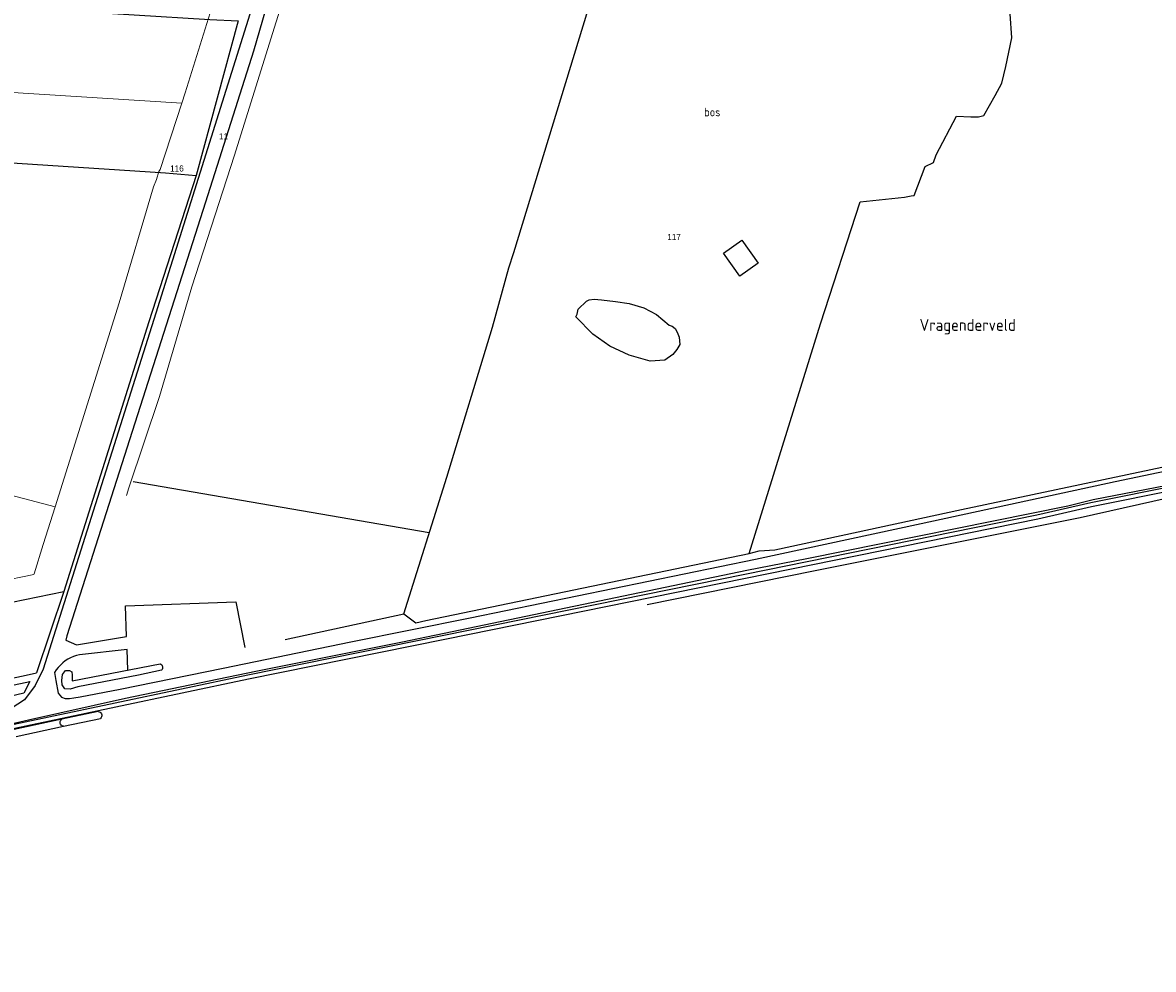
# Model space of a CAD drawing. Header units: metres. Extents: x 233829 to 239427, y 444283 to 448222.
# Tile 147 of 171: x 238120 to 238451, y 446235 to 446513. Entities that reach past the tile are written whole.
import ezdxf
from ezdxf.enums import TextEntityAlignment as Align

# ---------------------------------------------------------------- set-up
doc = ezdxf.new("R2010")
doc.units = ezdxf.units.M
doc.header["$MEASUREMENT"] = 0
for name, color, linetype in [('CULTUURAANDUIDING', 253, 'Continuous'), ('DAKRAND-BYG', 4, 'Continuous'), ('Goud-kadastrale grenzen', 13, 'Continuous'), ('HEK', 253, 'Continuous'), ('HOUTWAL', 253, 'Continuous'), ('INSTEEKSLOOT', 153, 'Continuous'), ('KANTVERH', 253, 'Continuous'), ('KANTWATER', 153, 'Continuous'), ('OVLIJNOBJ', 253, 'Continuous'), ('RASTER', 253, 'Continuous'), ('STREEKNAAM', 253, 'Continuous')]:
    doc.layers.add(name, color=color, linetype=linetype)
doc.layers.add('G01 kadestrale perceelsgrens', color=73, linetype='Continuous', lineweight=0)
doc.layers.add('Z01 perceelnummer', color=73, linetype='Continuous', lineweight=13)
doc.styles.get("Standard").update_dxf_attribs({"font": 'iso.shx'})
doc.styles.add('Styledgn001', font='dgn001.shx')

# ---------------------------------------------------------------- blocks, each defined once
blk = doc.blocks.new('A$C1532452F')
at = {"layer": 'G01 kadestrale perceelsgrens'}
for p, q in [((238060.733, 446388.355), (238129.047, 446370.464)), ((238043.739, 446333.944), (238122.832, 446350.659))]:
    blk.add_line(p, q, dxfattribs=at)
at = {"layer": 'G01 kadestrale perceelsgrens', "flags": 128}
for points in [[(238193.021, 446575.549), (238185.18, 446549.192), (238175.059, 446516.992), (238167.236, 446491.981), (238166.185, 446488.934)], [(238150.026, 446373.839), (238150.693, 446376.042), (238159.644, 446402.862), (238169.114, 446435.025), (238181.679, 446473.624), (238193.314, 446510.892), (238202.74, 446541.104), (238209.55, 446561.618)], [(238166.185, 446488.934), (238093.269, 446493.474), (238080.477, 446451.178), (238068.108, 446411.731), (238060.733, 446388.355)], [(238166.185, 446488.934), (238159.83, 446469.398), (238159.515, 446468.828), (238158.821, 446466.536), (238157.895, 446464.388), (238147.878, 446430.367), (238135.425, 446390.688), (238129.047, 446370.464)], [(238129.047, 446370.464), (238125.556, 446359.396), (238122.867, 446350.769), (238122.832, 446350.659)]]:
    blk.add_lwpolyline(points, dxfattribs=at)
at = {"layer": 'Z01 perceelnummer', "linetype": 'Continuous', "lineweight": 13, "style": 'Styledgn001'}
for s, p in [('11', (238178.448, 446479.152)), ('116', (238164.773, 446469.751)), ('117', (238310.609, 446449.643))]:
    blk.add_text(s, height=1.8, dxfattribs=at).set_placement(p, align=Align.MIDDLE_CENTER)

msp = doc.modelspace()

# ---------------------------------------------------------------- linework, layer by layer
at = {"layer": 'DAKRAND-BYG'}
msp.add_lwpolyline([(238329.95, 446438.15), (238325.13, 446444.89), (238330.49, 446448.73), (238335.32, 446441.99), (238329.95, 446438.15)], dxfattribs=at)
at = {"layer": 'HEK'}
msp.add_lwpolyline([(238044.72, 446304.96), (238079.93, 446312.59), (238119.64, 446320.86), (238123.57, 446321.77)], dxfattribs=at)
at = {"layer": 'HOUTWAL'}
msp.add_lwpolyline([(238381.09, 446461.85), (238384.22, 446470.33), (238386.72, 446471.46), (238387.52, 446473.79), (238393.49, 446485.12), (238397.7, 446484.86), (238399.95, 446484.88), (238401.47, 446485.25), (238404.81, 446491.18), (238406.74, 446494.79), (238407.94, 446499.67), (238409.66, 446508.11), (238409.22, 446515.16), (238405.62, 446547.12), (238402.78, 446563.22)], dxfattribs=at)
at = {"layer": 'INSTEEKSLOOT'}
for p, q in [((238141.66, 446310.39), (238131.01, 446308.13)), ((238131.01, 446308.13), (238117.04, 446305.18)), ((238131.01, 446308.13), (238131.01, 446308.13)), ((238131.51, 446306.09), (238142.36, 446308.41)), ((238117.63, 446303.12), (238131.51, 446306.09)), ((238131.51, 446306.09), (238131.51, 446306.09))]:
    msp.add_line(p, q, dxfattribs=at)
for points in [[(238160.26, 446322.53), (238153.46, 446321.1), (238135.68, 446317.62), (238133.47, 446317.01), (238131.91, 446317.04), (238131.1, 446318.26), (238131.05, 446319.54), (238131.25, 446321.27), (238132.1, 446322.48), (238133.24, 446322.49), (238133.93, 446322.09), (238134.07, 446321.1), (238134.02, 446319.38), (238159.83, 446324.4)], [(238159.83, 446324.4), (238160.08, 446324.27), (238160.3, 446324.08), (238160.45, 446323.84), (238160.55, 446323.58), (238160.58, 446323.3), (238160.54, 446323.02), (238160.43, 446322.76), (238160.26, 446322.53)], [(238046, 446303.19), (238104.97, 446315.74), (238121.66, 446319.21), (238119.88, 446315.83), (238107.01, 446312.81), (238071.05, 446305.12), (238050.43, 446300.67)], [(238141.66, 446310.39), (238141.95, 446310.33), (238142.22, 446310.2), (238142.44, 446310.01), (238142.61, 446309.76), (238142.7, 446309.48), (238142.73, 446309.19), (238142.67, 446308.9), (238142.55, 446308.63), (238142.36, 446308.41)], [(238131.51, 446306.09), (238131.24, 446306.15), (238130.99, 446306.27), (238130.78, 446306.45), (238130.63, 446306.68), (238130.53, 446306.93), (238130.5, 446307.21), (238130.53, 446307.48), (238130.64, 446307.73), (238130.8, 446307.96), (238131.01, 446308.13)]]:
    msp.add_lwpolyline(points, dxfattribs=at)
at = {"layer": 'KANTVERH'}
for p, q in [((238128.89, 446321.89), (238129.22, 446319.55)), ((238129.22, 446319.55), (238129.9, 446315.76))]:
    msp.add_line(p, q, dxfattribs=at)
for points in [[(238275.07, 446547.59), (238269.98, 446526.87), (238269.37, 446524.82), (238268.52, 446523.46), (238267.68, 446522.61), (238266.57, 446521.78), (238265.48, 446521.21), (238261.96, 446521.3), (238256.67, 446522.19), (238238.01, 446527.55), (238213.43, 446533.33), (238207.65, 446534.52), (238201.86, 446534.55), (238197.82, 446533.91), (238195.94, 446532.13), (238194.99, 446530.83), (238187.19, 446504.15), (238173.17, 446459.89), (238132.48, 446332.67), (238132.15, 446331.34)], [(238192.14, 446534.05), (238158.56, 446427.3)], [(238158.56, 446427.3), (238125.55, 446322.86), (238123.18, 446318.07), (238120.1, 446313.89), (238116.17, 446311.31), (238109.29, 446309.55), (238092.48, 446305.97), (238060.02, 446299.82)], [(238383.09, 446365.61), (238440.02, 446377.94), (238503.61, 446391.21), (238518.47, 446394.31)], [(238000.12, 446281.18), (238006.3, 446282.41), (238018.53, 446284.76), (238026.63, 446286.61), (238053.27, 446291.81), (238058.33, 446293.14), (238127.43, 446307.68), (238185.81, 446319.98), (238243.33, 446331.62), (238331.6, 446349.5), (238417.3, 446366.91), (238433.1, 446370.6), (238484.69, 446380.97)], [(238060.87, 446294.9), (238127.19, 446308.85), (238185.56, 446321.15), (238243.09, 446332.79), (238331.36, 446350.67), (238417.06, 446368.09), (238432.83, 446371.77), (238484.46, 446382.15)], [(238060.96, 446295.65), (238105.13, 446304.29), (238121.23, 446308.02), (238149.66, 446314.37), (238187.89, 446322.21), (238230.94, 446330.88), (238331.99, 446351.84), (238349.57, 446355.29), (238426.1, 446370.77), (238433.54, 446372.67), (238467.35, 446379.14)], [(238129.9, 446315.76), (238130.92, 446314.67), (238131.98, 446314.24), (238133.22, 446314.25), (238134.5, 446314.41), (238136.39, 446314.7), (238148.13, 446316.99), (238178.38, 446323.12), (238215.76, 446330.86), (238250.76, 446337.89), (238334.49, 446355.16), (238383.09, 446365.61)], [(238132.15, 446331.34), (238135.28, 446330.02), (238150.02, 446332.4), (238149.72, 446341.47), (238182.05, 446342.57), (238184.74, 446329.24)], [(238136.22, 446327.04), (238135.32, 446326.83), (238134.45, 446326.53), (238133.6, 446326.17), (238132.79, 446325.73), (238132.01, 446325.24), (238131.28, 446324.67), (238130.6, 446324.05), (238129.97, 446323.38), (238129.4, 446322.66), (238128.89, 446321.89)], [(238150.35, 446322.55), (238150.15, 446328.66), (238136.22, 446327.04)]]:
    msp.add_lwpolyline(points, dxfattribs=at)
at = {"layer": 'KANTWATER'}
msp.add_lwpolyline([(238312.29, 446418.11), (238311.39, 446416.63), (238310.21, 446415.18), (238307.86, 446413.46), (238303.63, 446413.21), (238297.44, 446414.97), (238291.8, 446417.6), (238286.82, 446421.14), (238281.81, 446426.19), (238282.19, 446427.04), (238282.49, 446428.42), (238284.96, 446430.82), (238285.67, 446431.2), (238287.17, 446431.42), (238289.34, 446431.19), (238293.4, 446430.76), (238297.43, 446430.12), (238301.7, 446428.85), (238305.46, 446426.9), (238309.13, 446423.79), (238310.01, 446423.51), (238310.96, 446422.82), (238311.54, 446421.75), (238312.13, 446420.26), (238312.29, 446418.11)], dxfattribs=at)
at = {"layer": 'OVLIJNOBJ'}
msp.add_line((238263.59, 446445.06), (238290.19, 446532.07), dxfattribs=at)
for points in [[(238231.33, 446339.12), (238234.85, 446336.45), (238237.75, 446337.13), (238332.6, 446356.77), (238353.61, 446424.21), (238365.23, 446459.93), (238378.19, 446461.35), (238380.21, 446461.72), (238381.09, 446461.85)], [(238302.76, 446341.82), (238352.04, 446351.79), (238429.72, 446367.33), (238459.77, 446374.13), (238487.23, 446379.37), (238517.14, 446385.66), (238540.77, 446390.98), (238541.53, 446387.3), (238546.2, 446363.96), (238562.21, 446278.03), (238563.98, 446264.97), (238566.88, 446248.77), (238568.14, 446241.84), (238569.55, 446236.5), (238570.66, 446234.76), (238572.83, 446234.95)]]:
    msp.add_lwpolyline(points, dxfattribs=at)
at = {"layer": 'RASTER'}
msp.add_line((238238.79, 446362.84), (238151.92, 446377.76), dxfattribs=at)
for points in [[(238000, 446525.24), (238005.32, 446524.78), (238064.89, 446521.51), (238080.87, 446520.27), (238130.02, 446516.2), (238174.39, 446513.41), (238182.71, 446513.06), (238170.45, 446467.66)], [(238000, 446478.72), (238087.78, 446473.29), (238161.39, 446468.45), (238170.45, 446467.66), (238156.51, 446424.73), (238131.59, 446345.6)], [(238196.57, 446331.54), (238231.33, 446339.12), (238243.92, 446379.17), (238257.3, 446423.19), (238262.13, 446440.63), (238263.59, 446445.06)], [(238332.6, 446356.77), (238335.58, 446357.53), (238340.21, 446357.89), (238394.89, 446369.71), (238471.33, 446385.78), (238499.88, 446391.54)], [(238000, 446318.18), (238037.77, 446325.88), (238043.82, 446327.59), (238131.59, 446345.6), (238123.57, 446321.77)]]:
    msp.add_lwpolyline(points, dxfattribs=at)

# ---------------------------------------------------------------- block references
at = {"layer": 'Goud-kadastrale grenzen', "linetype": 'Continuous'}
msp.add_blockref('A$C1532452F', (0, 0), dxfattribs=at)

# ---------------------------------------------------------------- texts
at = {"layer": 'CULTUURAANDUIDING'}
msp.add_text('bos', height=2.5, dxfattribs=at).set_placement((238319.4, 446485.04))
at = {"layer": 'STREEKNAAM'}
msp.add_text('Vragenderveld', height=3.5, dxfattribs=at).set_placement((238382.63, 446422.09))

doc.saveas('drawing.dxf')
